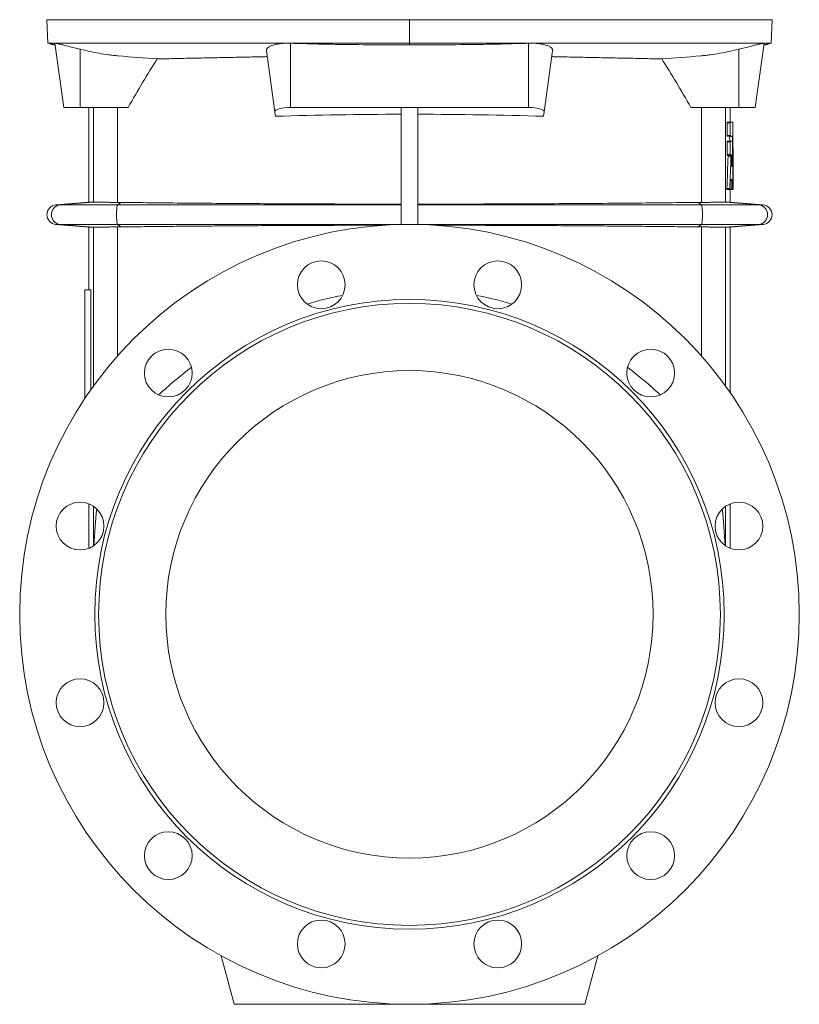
# Model space of a CAD drawing. Header units: millimetres. Extents: x -756 to 598, y -5 to 1781.
# Tile 9 of 10: x 112 to 512, y 710 to 1215. Entities that reach past the tile are written whole.
import ezdxf

# ---------------------------------------------------------------- set-up
doc = ezdxf.new("R2010")
doc.units = ezdxf.units.MM

msp = doc.modelspace()

# ---------------------------------------------------------------- linework, layer by layer
at = {"color": 7, "linetype": 'Continuous', "lineweight": 15}
for p, q in [((126.27, 1202.83), (125.85, 1214.83)), ((311.85, 1214.83), (311.85, 1202.83)), ((497.43, 1202.83), (497.85, 1214.83)), ((127.47, 1202.5), (126.27, 1202.83)), ((129.82, 1202.73), (134.44, 1169.83)), ((311.85, 1202.83), (311.85, 1201.95)), ((489.27, 1169.83), (493.89, 1202.73)), ((496.23, 1202.5), (497.43, 1202.83)), ((242.81, 1167.59), (238.41, 1198.89)), ((380.9, 1167.59), (385.3, 1198.89)), ((134.44, 1169.83), (142.8, 1169.83)), ((142.8, 1169.83), (167.5, 1169.83)), ((147.35, 1169.83), (147.35, 1121.29)), ((243.13, 1165.28), (242.81, 1167.59)), ((372.85, 1169.83), (250.85, 1169.83)), ((307.6, 1169.82), (316.1, 1169.82)), ((307.6, 1169.82), (307.6, 1109.83)), ((316.1, 1169.82), (316.1, 1109.83)), ((380.58, 1165.28), (380.9, 1167.59)), ((480.9, 1169.83), (456.2, 1169.83)), ((476.35, 1162.33), (476.35, 1169.83)), ((489.27, 1169.83), (480.9, 1169.83)), ((474.88, 1155.49), (474.88, 1161.97)), ((476.38, 1161.97), (474.88, 1161.97)), ((476.41, 1162.33), (474.91, 1162.33)), ((476.38, 1155.49), (476.38, 1161.97)), ((476.41, 1162.33), (477.73, 1162.33)), ((476.38, 1155.49), (474.88, 1155.49)), ((474.88, 1145.63), (474.88, 1152.11)), ((476.38, 1152.11), (474.88, 1152.11)), ((476.41, 1155.13), (474.91, 1155.13)), ((476.41, 1152.47), (474.91, 1152.47)), ((476.13, 1152.47), (476.1, 1154.9)), ((477.6, 1154.9), (476.1, 1154.9)), ((476.38, 1145.63), (476.38, 1152.11)), ((476.41, 1155.13), (477.59, 1155.13)), ((476.41, 1152.47), (477.52, 1152.47)), ((476.38, 1145.63), (474.88, 1145.63)), ((476.41, 1145.27), (474.91, 1145.27)), ((476.76, 1144.77), (475.27, 1144.77)), ((476.41, 1145.27), (476.74, 1145.27)), ((477.42, 1139.96), (477.14, 1139.96)), ((477.16, 1139.47), (477.4, 1139.47)), ((477.85, 1127.77), (477.85, 1139.18)), ((477.55, 1132.58), (476.95, 1132.58)), ((476.97, 1132.81), (477.53, 1132.81)), ((476.21, 1128.26), (474.72, 1128.26)), ((476.24, 1127.77), (474.75, 1127.77)), ((476.17, 1127.77), (476.13, 1127.77)), ((476.24, 1127.77), (476.8, 1127.77)), ((476.35, 1121.29), (476.35, 1127.77)), ((477.62, 1127.99), (476.82, 1127.99)), ((477.63, 1127.77), (476.86, 1127.77)), ((477.63, 1127.77), (477.8, 1127.77)), ((477.84, 1127.77), (477.85, 1127.77)), ((147.35, 1121.29), (130.42, 1119.81)), ((147.35, 1121.29), (149.5, 1121.29)), ((476.35, 1121.29), (474.2, 1121.29)), ((493.29, 1119.81), (476.35, 1121.29)), ((130.42, 1109.85), (147.35, 1108.36)), ((147.35, 1108.36), (147.35, 1076.29)), ((149.5, 1108.36), (147.35, 1108.36)), ((307.6, 1109.83), (311.85, 1109.83)), ((307.6, 1109.83), (307.6, 1109.78)), ((316.1, 1109.83), (311.85, 1109.83)), ((316.1, 1109.83), (316.1, 1109.78)), ((474.2, 1108.36), (476.35, 1108.36)), ((476.35, 1108.36), (493.29, 1109.85)), ((476.35, 1023.58), (476.35, 1108.36)), ((145.35, 1020.63), (145.35, 1076.29)), ((148.33, 1076.29), (145.35, 1076.29)), ((148.33, 1024.98), (148.33, 1076.29)), ((147.35, 966.5), (147.35, 943.74)), ((476.35, 943.74), (476.35, 966.5)), ((221.85, 709.83), (215.18, 734.75)), ((401.85, 709.83), (408.53, 734.75)), ((311.85, 709.83), (221.85, 709.83)), ((311.85, 709.83), (401.85, 709.83))]:
    msp.add_line(p, q, dxfattribs=at)
at = {"color": 8, "linetype": 'Continuous', "lineweight": 0}
for p, q in [((250.85, 1169.83), (250.85, 1202.74)), ((372.85, 1169.83), (372.85, 1202.74)), ((142.8, 1169.83), (142.8, 1199.71)), ((480.9, 1169.83), (480.9, 1199.71)), ((149.71, 1121.28), (149.71, 1169.83)), ((161.99, 1121.13), (161.99, 1169.83)), ((461.72, 1121.13), (461.72, 1169.83)), ((474, 1121.28), (474, 1169.83)), ((132.66, 1119.81), (149.5, 1121.29)), ((162.08, 1119.81), (163.8, 1121.12)), ((461.63, 1119.81), (459.91, 1121.12)), ((491.05, 1119.81), (474.2, 1121.29)), ((130.42, 1119.81), (132.66, 1119.81)), ((132.66, 1119.81), (162.08, 1119.81)), ((162.08, 1119.81), (307.6, 1119.81)), ((461.63, 1119.81), (316.1, 1119.81)), ((491.05, 1119.81), (461.63, 1119.81)), ((493.29, 1119.81), (491.05, 1119.81)), ((130.42, 1109.85), (132.66, 1109.85)), ((132.66, 1109.85), (162.08, 1109.85)), ((149.5, 1108.36), (132.66, 1109.85)), ((149.71, 1026.91), (149.71, 1108.37)), ((161.99, 1042.27), (161.99, 1108.52)), ((162.08, 1109.85), (307.6, 1109.85)), ((163.8, 1108.54), (162.08, 1109.85)), ((461.63, 1109.85), (316.1, 1109.85)), ((459.91, 1108.54), (461.63, 1109.85)), ((491.05, 1109.85), (461.63, 1109.85)), ((461.72, 1042.27), (461.72, 1108.52)), ((474, 1026.91), (474, 1108.37)), ((474.2, 1108.36), (491.05, 1109.85)), ((493.29, 1109.85), (491.05, 1109.85)), ((149.71, 944.99), (149.71, 965.25)), ((474, 944.99), (474, 965.25))]:
    msp.add_line(p, q, dxfattribs=at)
at = {"color": 8, "linetype": 'Continuous', "lineweight": 0, "flags": 128}
for points in [[(162.08, 1109.85), (162.01, 1109.93), (161.95, 1110.09), (161.88, 1110.31), (161.82, 1110.6), (161.77, 1110.94), (161.72, 1111.34), (161.67, 1111.79), (161.64, 1112.28), (161.6, 1112.81), (161.58, 1113.37), (161.57, 1113.94), (161.56, 1114.53), (161.56, 1115.12), (161.57, 1115.71), (161.58, 1116.29), (161.6, 1116.84), (161.64, 1117.37), (161.67, 1117.86), (161.72, 1118.31), (161.77, 1118.71), (161.82, 1119.06), (161.88, 1119.34), (161.95, 1119.57), (162.01, 1119.72), (162.08, 1119.81)], [(461.63, 1109.85), (461.7, 1109.93), (461.76, 1110.09), (461.82, 1110.31), (461.88, 1110.6), (461.94, 1110.94), (461.99, 1111.34), (462.03, 1111.79), (462.07, 1112.28), (462.1, 1112.81), (462.13, 1113.37), (462.14, 1113.94), (462.15, 1114.53), (462.15, 1115.12), (462.14, 1115.71), (462.13, 1116.29), (462.1, 1116.84), (462.07, 1117.37), (462.03, 1117.86), (461.99, 1118.31), (461.94, 1118.71), (461.88, 1119.06), (461.82, 1119.34), (461.76, 1119.57), (461.7, 1119.72), (461.63, 1119.81)]]:
    msp.add_lwpolyline(points, dxfattribs=at)
at = {"color": 7, "linetype": 'Continuous', "lineweight": 15}
for centre, radius in [((311.85, 909.83), 200), ((266.56, 1078.86), 12.25), ((357.15, 1078.86), 12.25), ((311.85, 909.83), 161.5), ((311.85, 909.83), 159.5), ((188.11, 1033.57), 12.25), ((435.6, 1033.57), 12.25), ((311.85, 909.83), 125), ((142.82, 955.12), 12.25), ((480.89, 955.12), 12.25), ((142.82, 864.53), 12.25), ((480.89, 864.53), 12.25), ((188.11, 786.08), 12.25), ((435.6, 786.08), 12.25), ((266.56, 740.79), 12.25), ((357.15, 740.79), 12.25)]:
    msp.add_circle(centre, radius, dxfattribs=at)
for centre, start, end in [((130.85, 1114.83), 95, 265), ((492.85, 1114.83), 275, 85)]:
    msp.add_arc(centre, 5, start, end, dxfattribs=at)
at = {"color": 8, "linetype": 'Continuous', "lineweight": 0}
for centre, start, end in [((133.11, 1114.83), 95.2396, 264.7604), ((490.6, 1114.83), 275.2396, 84.7604)]:
    msp.add_arc(centre, 5, start, end, dxfattribs=at)
at = {"color": 7, "linetype": 'Continuous', "lineweight": 15}
for centre, major_axis, ratio, start_param, end_param in [((311.85, -2970.34), (0, 4265.66), 0.140541, 0.217634, 0.243172), ((311.85, -2970.34), (0, 4265.66), 0.140541, 6.040013, 6.065552), ((250.85, 1167.67), (8.05, 0), 0.268139, 1.570796, 3.179259), ((372.85, 1167.67), (8.05, 0), 0.268139, 6.245519, 7.853982), ((311.85, 1005.7), (599.5, 0), 0.267949, 1.577886, 1.685683), ((311.85, 1005.7), (599.5, 0), 0.267949, 1.455909, 1.563707), ((311.85, -1629.07), (-11.27, 2704.6), 0.22162, 0.038469, 0.068858), ((311.85, -1629.07), (11.27, 2704.6), 0.22162, 6.214328, 6.244716), ((311.85, -1629.07), (-11.27, 2704.6), 0.22162, 0.168918, 0.197637), ((311.85, -1629.07), (11.27, 2704.6), 0.22162, 6.085548, 6.114267), ((166.12, 928.93), (-0.31, 74.44), 0.22162, 1.081609, 1.350074), ((457.59, 928.93), (0.31, 74.44), 0.22162, 4.933111, 5.201576)]:
    msp.add_ellipse(centre, major_axis=major_axis, ratio=ratio, start_param=start_param, end_param=end_param, dxfattribs=at)
for points, knots in [([(130.79, 1214.83), (130.11, 1214.83), (129.5, 1214.83), (126.89, 1214.83), (125.85, 1214.83), (125.85, 1214.83)], [0.7420073, 0.7420073, 0.7420073, 0.7420073, 0.7952181, 0.7952181, 1, 1, 1, 1]), ([(139.69, 1214.83), (138.43, 1214.83), (137.25, 1214.83), (135.95, 1214.83), (135.7, 1214.83), (135.46, 1214.83)], [0.68461516, 0.68461516, 0.68461516, 0.68461516, 0.7000316, 0.7000316, 0.70373851, 0.70373851, 0.70373851, 0.70373851]), ([(311.85, 1214.83), (340.93, 1214.83), (370, 1214.83), (427.58, 1214.83), (456.08, 1214.83), (484.02, 1214.83)], [0, 0, 0, 0, 0.5, 0.5, 1, 1, 1, 1]), ([(492.92, 1214.83), (493.6, 1214.83), (494.21, 1214.83), (496.82, 1214.83), (497.85, 1214.83), (497.85, 1214.83)], [0.7420075, 0.7420075, 0.7420075, 0.7420075, 0.7952181, 0.7952181, 1, 1, 1, 1]), ([(311.85, 1202.83), (307.91, 1202.83), (300.02, 1202.83), (288.19, 1202.83), (276.38, 1202.83), (264.59, 1202.83), (252.81, 1202.83), (241.28, 1202.83), (230.01, 1202.83), (218.98, 1202.83), (207.98, 1202.83), (197.01, 1202.83), (186.27, 1202.83), (175.76, 1202.83), (165.48, 1202.83), (157.8, 1202.83), (152.69, 1202.83), (150.13, 1202.83), (147.58, 1202.83), (145.04, 1202.83), (142.5, 1202.83), (140.28, 1202.83), (138.51, 1202.83), (137.16, 1202.83), (135.92, 1202.83), (134.81, 1202.83), (133.83, 1202.83), (132.99, 1202.83), (132.31, 1202.83), (131.8, 1202.83), (131.5, 1202.83), (130.97, 1202.83), (130.24, 1202.83), (129.46, 1202.83), (128.8, 1202.83), (128.2, 1202.83), (127.68, 1202.83), (127.16, 1202.83), (126.7, 1202.83), (126.36, 1202.83), (126.3, 1202.83), (126.27, 1202.83)], [0, 0, 0, 0, 0.046874, 0.09372, 0.140542, 0.187346, 0.234135, 0.280912, 0.32501, 0.369106, 0.413202, 0.457302, 0.50141, 0.543189, 0.58498, 0.626787, 0.637241, 0.647697, 0.658154, 0.668612, 0.679072, 0.68952, 0.695693, 0.701787, 0.707826, 0.713833, 0.719827, 0.725826, 0.731851, 0.737927, 0.74408, 0.750269, 0.773467, 0.796767, 0.820094, 0.843416, 0.866735, 0.890053, 0.926694, 0.963341, 1, 1, 1, 1]), ([(127.47, 1202.5), (127.61, 1202.47), (127.85, 1202.4), (128.27, 1202.3), (128.68, 1202.18), (129.1, 1202.07), (129.53, 1201.96), (129.8, 1201.89), (129.94, 1201.85), (129.94, 1201.85)], [0, 0, 0, 0, 0.229366, 0.434217, 0.614873, 0.771753, 0.905453, 0.999806, 1, 1, 1, 1]), ([(142.8, 1199.71), (142.32, 1199.82), (141.35, 1200.06), (139.9, 1200.4), (138.49, 1200.74), (137.13, 1201.08), (135.84, 1201.41), (134.63, 1201.72), (133.53, 1202), (132.54, 1202.24), (131.7, 1202.44), (131.01, 1202.59), (130.48, 1202.7), (130.09, 1202.76), (129.88, 1202.77), (129.79, 1202.76), (129.82, 1202.74), (129.82, 1202.73)], [0, 0, 0, 0, 0.07299, 0.146216, 0.21921, 0.292201, 0.365419, 0.438388, 0.510877, 0.583614, 0.656084, 0.7249, 0.793949, 0.862756, 0.929008, 0.995477, 1, 1, 1, 1]), ([(250.85, 1202.74), (250.41, 1202.75), (249.52, 1202.77), (248.2, 1202.75), (246.91, 1202.68), (245.67, 1202.56), (244.5, 1202.4), (243.39, 1202.2), (242.37, 1201.95), (241.45, 1201.67), (240.62, 1201.35), (239.91, 1201), (239.32, 1200.62), (238.87, 1200.21), (238.56, 1199.78), (238.39, 1199.34), (238.4, 1199.04), (238.41, 1198.89)], [0, 0, 0, 0, 0.064665, 0.129537, 0.194203, 0.258832, 0.323667, 0.388306, 0.453824, 0.519541, 0.585074, 0.65347, 0.722068, 0.790478, 0.860251, 0.930221, 1, 1, 1, 1]), ([(311.85, 1201.95), (305.53, 1201.94), (292.87, 1201.93), (276.37, 1202.12), (262.37, 1202.4), (254.69, 1202.63), (250.85, 1202.74)], [0, 0, 0, 0, 0.31121, 0.622451, 0.811219, 1, 1, 1, 1]), ([(311.85, 1202.83), (315.8, 1202.83), (323.69, 1202.83), (335.51, 1202.83), (347.33, 1202.83), (359.12, 1202.83), (370.9, 1202.83), (382.42, 1202.83), (393.7, 1202.83), (404.73, 1202.83), (415.73, 1202.83), (426.7, 1202.83), (437.44, 1202.83), (447.95, 1202.83), (458.23, 1202.83), (465.91, 1202.83), (471.02, 1202.83), (473.57, 1202.83), (476.12, 1202.83), (478.67, 1202.83), (481.21, 1202.83), (483.42, 1202.83), (485.2, 1202.83), (486.55, 1202.83), (487.79, 1202.83), (488.9, 1202.83), (489.88, 1202.83), (490.72, 1202.83), (491.39, 1202.83), (491.91, 1202.83), (492.21, 1202.83), (492.74, 1202.83), (493.47, 1202.83), (494.24, 1202.83), (494.91, 1202.83), (495.51, 1202.83), (496.02, 1202.83), (496.54, 1202.83), (497, 1202.83), (497.34, 1202.83), (497.4, 1202.83), (497.43, 1202.83)], [0, 0, 0, 0, 0.046874, 0.09372, 0.140542, 0.187346, 0.234135, 0.280912, 0.32501, 0.369106, 0.413202, 0.457302, 0.50141, 0.543189, 0.58498, 0.626787, 0.637241, 0.647697, 0.658154, 0.668612, 0.679072, 0.68952, 0.695693, 0.701787, 0.707826, 0.713833, 0.719827, 0.725826, 0.731851, 0.737927, 0.74408, 0.750269, 0.773467, 0.796767, 0.820094, 0.843416, 0.866735, 0.890053, 0.926694, 0.963341, 1, 1, 1, 1]), ([(311.85, 1201.95), (318.18, 1201.94), (330.84, 1201.93), (347.34, 1202.12), (361.34, 1202.4), (369.02, 1202.63), (372.85, 1202.74)], [0, 0, 0, 0, 0.31121, 0.622451, 0.811219, 1, 1, 1, 1]), ([(372.85, 1202.74), (373.3, 1202.75), (374.19, 1202.77), (375.51, 1202.75), (376.8, 1202.68), (378.04, 1202.56), (379.21, 1202.4), (380.32, 1202.2), (381.34, 1201.95), (382.26, 1201.67), (383.09, 1201.35), (383.8, 1201), (384.39, 1200.62), (384.84, 1200.21), (385.15, 1199.78), (385.32, 1199.34), (385.31, 1199.04), (385.3, 1198.89)], [0, 0, 0, 0, 0.064665, 0.129537, 0.194203, 0.258832, 0.323667, 0.388306, 0.453824, 0.519541, 0.585074, 0.65347, 0.722068, 0.790478, 0.860251, 0.930221, 1, 1, 1, 1]), ([(480.9, 1199.71), (481.39, 1199.82), (482.36, 1200.06), (483.8, 1200.4), (485.22, 1200.74), (486.58, 1201.08), (487.87, 1201.41), (489.08, 1201.72), (490.18, 1202), (491.17, 1202.24), (492.01, 1202.44), (492.69, 1202.59), (493.23, 1202.7), (493.62, 1202.76), (493.83, 1202.77), (493.91, 1202.76), (493.89, 1202.74), (493.89, 1202.73)], [0, 0, 0, 0, 0.07299, 0.146216, 0.21921, 0.292201, 0.365419, 0.438388, 0.510877, 0.583614, 0.656084, 0.7249, 0.793949, 0.862756, 0.929008, 0.995477, 1, 1, 1, 1]), ([(493.77, 1201.85), (493.77, 1201.85), (493.91, 1201.89), (494.18, 1201.96), (494.6, 1202.07), (495.02, 1202.18), (495.44, 1202.3), (495.86, 1202.4), (496.1, 1202.47), (496.23, 1202.5)], [0, 0, 0, 0, 0.000194, 0.094547, 0.228247, 0.385127, 0.565783, 0.770634, 1, 1, 1, 1]), ([(182.41, 1194.7), (175.76, 1195.17), (169.11, 1195.7), (161.63, 1196.37), (160.8, 1196.44), (159.15, 1196.62), (158.32, 1196.72), (155.85, 1197.06), (154.21, 1197.32), (150.93, 1197.91), (149.3, 1198.23), (146.05, 1198.93), (144.42, 1199.31), (142.8, 1199.71)], [0, 0, 0, 0, 0.5, 0.5, 0.5625, 0.5625, 0.625, 0.625, 0.75, 0.75, 0.875, 0.875, 1, 1, 1, 1]), ([(441.3, 1194.7), (447.95, 1195.17), (454.6, 1195.7), (462.08, 1196.37), (462.91, 1196.44), (464.56, 1196.62), (465.39, 1196.72), (467.86, 1197.06), (469.5, 1197.32), (472.78, 1197.91), (474.41, 1198.23), (477.66, 1198.93), (479.28, 1199.31), (480.9, 1199.71)], [0, 0, 0, 0, 0.5, 0.5, 0.5625, 0.5625, 0.625, 0.625, 0.75, 0.75, 0.875, 0.875, 1, 1, 1, 1]), ([(182.41, 1194.7), (185.22, 1194.76), (190.83, 1194.88), (199.57, 1195.06), (208.62, 1195.25), (217.99, 1195.45), (227.38, 1195.64), (234.33, 1195.79), (238.15, 1195.86), (238.83, 1195.88)], [0, 0, 0, 0, 0.150438, 0.300908, 0.466672, 0.632437, 0.798368, 0.964299, 1, 1, 1, 1]), ([(441.3, 1194.7), (438.49, 1194.76), (432.88, 1194.88), (424.14, 1195.06), (415.09, 1195.25), (405.72, 1195.45), (396.33, 1195.64), (389.37, 1195.79), (385.55, 1195.86), (384.88, 1195.88)], [0, 0, 0, 0, 0.150438, 0.300908, 0.466672, 0.632437, 0.798368, 0.964299, 1, 1, 1, 1]), ([(474.91, 1162.33), (474.91, 1162.33), (474.91, 1162.32), (474.9, 1162.32), (474.9, 1162.29), (474.89, 1162.23), (474.88, 1162.13), (474.88, 1162.04), (474.88, 1161.99), (474.88, 1161.97)], [0, 0, 0, 0, 0.086148, 0.169276, 0.250715, 0.500097, 0.749478, 0.872371, 1, 1, 1, 1]), ([(476.38, 1161.97), (476.38, 1162.02), (476.38, 1162.06), (476.38, 1162.13), (476.38, 1162.15), (476.38, 1162.19), (476.38, 1162.2), (476.39, 1162.24), (476.39, 1162.25), (476.39, 1162.28), (476.39, 1162.29), (476.4, 1162.32), (476.4, 1162.33), (476.41, 1162.33)], [0, 0, 0, 0, 0.25, 0.25, 0.375, 0.375, 0.5, 0.5, 0.625, 0.625, 0.75, 0.75, 1, 1, 1, 1]), ([(477.73, 1162.33), (477.73, 1162.33), (477.74, 1162.31), (477.74, 1162.23), (477.74, 1162.17), (477.74, 1162.1)], [0, 0, 0, 0, 0.5, 0.5, 1, 1, 1, 1]), ([(474.88, 1155.49), (474.88, 1155.47), (474.88, 1155.44), (474.88, 1155.39), (474.88, 1155.32), (474.89, 1155.23), (474.9, 1155.16), (474.91, 1155.13), (474.91, 1155.13), (474.91, 1155.13)], [0, 0, 0, 0, 0.086151, 0.16928, 0.250722, 0.50011, 0.749499, 0.871646, 1, 1, 1, 1]), ([(474.91, 1152.47), (474.91, 1152.47), (474.91, 1152.47), (474.9, 1152.46), (474.9, 1152.43), (474.89, 1152.37), (474.88, 1152.27), (474.88, 1152.18), (474.88, 1152.13), (474.88, 1152.11)], [0, 0, 0, 0, 0.086148, 0.169276, 0.250715, 0.500097, 0.749478, 0.872371, 1, 1, 1, 1]), ([(476.09, 1155.13), (476.09, 1155.13), (476.09, 1155.12), (476.09, 1155.11), (476.09, 1155.09), (476.1, 1155.06), (476.1, 1155), (476.1, 1154.94), (476.1, 1154.9)], [0, 0, 0, 0, 0.128507, 0.253018, 0.376171, 0.500693, 0.746943, 1, 1, 1, 1]), ([(476.41, 1155.13), (476.4, 1155.13), (476.4, 1155.14), (476.39, 1155.16), (476.39, 1155.17), (476.39, 1155.2), (476.39, 1155.22), (476.38, 1155.25), (476.38, 1155.27), (476.38, 1155.31), (476.38, 1155.33), (476.38, 1155.39), (476.38, 1155.44), (476.38, 1155.49)], [0, 0, 0, 0, 0.25, 0.25, 0.375, 0.375, 0.5, 0.5, 0.625, 0.625, 0.75, 0.75, 1, 1, 1, 1]), ([(476.38, 1152.11), (476.38, 1152.16), (476.38, 1152.2), (476.38, 1152.27), (476.38, 1152.29), (476.38, 1152.33), (476.38, 1152.35), (476.39, 1152.38), (476.39, 1152.4), (476.39, 1152.42), (476.39, 1152.43), (476.4, 1152.46), (476.4, 1152.47), (476.41, 1152.47)], [0, 0, 0, 0, 0.25, 0.25, 0.375, 0.375, 0.5, 0.5, 0.625, 0.625, 0.75, 0.75, 1, 1, 1, 1]), ([(477.52, 1152.47), (477.52, 1152.47), (477.53, 1152.45), (477.53, 1152.37), (477.53, 1152.32), (477.53, 1152.25)], [0, 0, 0, 0, 0.5, 0.5, 1, 1, 1, 1]), ([(477.6, 1154.9), (477.6, 1154.97), (477.6, 1155.03), (477.59, 1155.11), (477.59, 1155.13), (477.59, 1155.13)], [0, 0, 0, 0, 0.5, 0.5, 1, 1, 1, 1]), ([(474.88, 1145.63), (474.88, 1145.61), (474.88, 1145.58), (474.88, 1145.54), (474.88, 1145.46), (474.89, 1145.37), (474.9, 1145.3), (474.91, 1145.27), (474.91, 1145.27), (474.91, 1145.27)], [0, 0, 0, 0, 0.086151, 0.16928, 0.250722, 0.50011, 0.749499, 0.871646, 1, 1, 1, 1]), ([(475.24, 1145.27), (475.24, 1145.27), (475.25, 1145.27), (475.25, 1145.25), (475.26, 1145.23), (475.26, 1145.18), (475.26, 1145.11), (475.27, 1145.03), (475.27, 1144.95), (475.27, 1144.86), (475.27, 1144.8), (475.27, 1144.77)], [0, 0, 0, 0, 0.084583, 0.167262, 0.250259, 0.375214, 0.50023, 0.62518, 0.750204, 0.872194, 1, 1, 1, 1]), ([(476.41, 1145.27), (476.4, 1145.27), (476.4, 1145.28), (476.39, 1145.31), (476.39, 1145.32), (476.39, 1145.34), (476.39, 1145.36), (476.38, 1145.39), (476.38, 1145.41), (476.38, 1145.45), (476.38, 1145.47), (476.38, 1145.54), (476.38, 1145.58), (476.38, 1145.63)], [0, 0, 0, 0, 0.25, 0.25, 0.375, 0.375, 0.5, 0.5, 0.625, 0.625, 0.75, 0.75, 1, 1, 1, 1]), ([(476.76, 1144.77), (476.76, 1144.83), (476.76, 1144.89), (476.76, 1144.97), (476.76, 1145), (476.76, 1145.06), (476.76, 1145.09), (476.76, 1145.16), (476.75, 1145.2), (476.75, 1145.26), (476.74, 1145.27), (476.74, 1145.27)], [0, 0, 0, 0, 0.25, 0.25, 0.375, 0.375, 0.5, 0.5, 0.75, 0.75, 1, 1, 1, 1]), ([(477.31, 1145.53), (477.31, 1145.55), (477.3, 1145.58), (477.3, 1145.64), (477.3, 1145.7), (477.29, 1145.75), (477.29, 1145.76), (477.28, 1145.75), (477.28, 1145.7), (477.27, 1145.64), (477.27, 1145.58), (477.27, 1145.55), (477.27, 1145.53)], [0, 0, 0, 0, 0.064879, 0.126369, 0.249841, 0.374868, 0.499956, 0.625057, 0.750071, 0.873884, 0.933349, 1, 1, 1, 1]), ([(477.14, 1139.96), (477.14, 1139.95), (477.14, 1139.92), (477.14, 1139.86), (477.14, 1139.79), (477.14, 1139.7), (477.14, 1139.62), (477.15, 1139.56), (477.15, 1139.51), (477.16, 1139.47), (477.16, 1139.47), (477.16, 1139.47)], [0, 0, 0, 0, 0.065188, 0.127017, 0.249801, 0.374614, 0.499526, 0.624521, 0.74963, 0.873577, 1, 1, 1, 1]), ([(477.4, 1139.47), (477.4, 1139.47), (477.41, 1139.47), (477.41, 1139.48), (477.41, 1139.51), (477.41, 1139.56), (477.42, 1139.62), (477.42, 1139.7), (477.42, 1139.79), (477.42, 1139.88), (477.42, 1139.94), (477.42, 1139.96)], [0, 0, 0, 0, 0.084761, 0.167598, 0.250724, 0.375796, 0.50082, 0.625679, 0.75054, 0.872351, 1, 1, 1, 1]), ([(477.85, 1139.4), (477.85, 1139.33), (477.85, 1139.28), (477.85, 1139.2), (477.85, 1139.18), (477.85, 1139.18), (477.85, 1139.19), (477.85, 1139.21), (477.85, 1139.22), (477.85, 1139.28), (477.85, 1139.33), (477.85, 1139.4)], [0, 0, 0, 0, 0.25, 0.25, 0.5, 0.5, 0.625, 0.625, 0.75, 0.75, 1, 1, 1, 1]), ([(476.97, 1132.81), (476.97, 1132.81), (476.96, 1132.79), (476.96, 1132.71), (476.95, 1132.65), (476.95, 1132.58)], [0, 0, 0, 0, 0.5, 0.5, 1, 1, 1, 1]), ([(477.55, 1132.58), (477.55, 1132.65), (477.54, 1132.71), (477.54, 1132.79), (477.54, 1132.81), (477.53, 1132.81)], [0, 0, 0, 0, 0.5, 0.5, 1, 1, 1, 1]), ([(474.72, 1128.26), (474.72, 1128.25), (474.72, 1128.22), (474.71, 1128.16), (474.71, 1128.09), (474.72, 1128), (474.72, 1127.93), (474.72, 1127.86), (474.73, 1127.81), (474.74, 1127.77), (474.74, 1127.77), (474.75, 1127.77)], [0, 0, 0, 0, 0.065261, 0.127171, 0.250136, 0.375112, 0.500116, 0.625104, 0.750096, 0.873838, 1, 1, 1, 1]), ([(476.24, 1127.77), (476.23, 1127.77), (476.23, 1127.78), (476.22, 1127.82), (476.22, 1127.84), (476.22, 1127.88), (476.21, 1127.9), (476.21, 1127.95), (476.21, 1127.98), (476.21, 1128.03), (476.21, 1128.06), (476.21, 1128.15), (476.21, 1128.21), (476.21, 1128.26)], [0, 0, 0, 0, 0.25, 0.25, 0.375, 0.375, 0.5, 0.5, 0.625, 0.625, 0.75, 0.75, 1, 1, 1, 1]), ([(476.82, 1127.99), (476.82, 1127.92), (476.82, 1127.87), (476.81, 1127.79), (476.8, 1127.77), (476.8, 1127.77)], [0, 0, 0, 0, 0.5, 0.5, 1, 1, 1, 1]), ([(477.63, 1127.77), (477.62, 1127.77), (477.62, 1127.79), (477.62, 1127.87), (477.62, 1127.92), (477.62, 1127.99)], [0, 0, 0, 0, 0.5, 0.5, 1, 1, 1, 1]), ([(477.8, 1128.26), (477.81, 1128.21), (477.81, 1128.15), (477.81, 1128.06), (477.81, 1128.03), (477.8, 1127.98), (477.8, 1127.95), (477.8, 1127.88), (477.8, 1127.84), (477.8, 1127.78), (477.8, 1127.77), (477.8, 1127.77)], [0, 0, 0, 0, 0.25, 0.25, 0.375, 0.375, 0.5, 0.5, 0.75, 0.75, 1, 1, 1, 1]), ([(477.84, 1127.77), (477.84, 1127.77), (477.84, 1127.79), (477.84, 1127.87), (477.84, 1127.92), (477.84, 1127.99)], [0, 0, 0, 0, 0.5, 0.5, 1, 1, 1, 1]), ([(149.71, 1121.28), (149.8, 1121.27), (149.95, 1121.26), (150.37, 1121.25), (150.64, 1121.24), (151.14, 1121.23), (151.33, 1121.22), (151.71, 1121.22), (151.92, 1121.21), (152.58, 1121.2), (153.08, 1121.19), (154.16, 1121.18), (154.76, 1121.18), (156.02, 1121.16), (156.69, 1121.16), (157.75, 1121.15), (158.11, 1121.15), (158.85, 1121.15), (159.23, 1121.14), (160.39, 1121.14), (161.18, 1121.13), (161.99, 1121.13)], [0, 0, 0, 0, 0.125, 0.125, 0.25, 0.25, 0.3125, 0.3125, 0.375, 0.375, 0.5, 0.5, 0.625, 0.625, 0.75, 0.75, 0.8125, 0.8125, 0.875, 0.875, 1, 1, 1, 1]), ([(163.8, 1121.12), (175.59, 1120.98), (187.43, 1120.85), (211.21, 1120.64), (235.08, 1120.46), (259.15, 1120.34), (283.3, 1120.27), (295.43, 1120.24), (307.6, 1120.24)], [0, 0, 0, 0, 0.25, 0.25, 0.5, 0.75, 0.75, 1, 1, 1, 1]), ([(459.91, 1121.12), (448.12, 1120.98), (436.27, 1120.85), (412.5, 1120.64), (388.62, 1120.46), (364.56, 1120.34), (340.4, 1120.27), (328.28, 1120.24), (316.1, 1120.24)], [0, 0, 0, 0, 0.25, 0.25, 0.5, 0.75, 0.75, 1, 1, 1, 1]), ([(474, 1121.28), (473.91, 1121.27), (473.76, 1121.26), (473.33, 1121.25), (473.06, 1121.24), (472.57, 1121.23), (472.38, 1121.22), (471.99, 1121.22), (471.79, 1121.21), (471.12, 1121.2), (470.63, 1121.19), (469.55, 1121.18), (468.95, 1121.18), (467.68, 1121.16), (467.01, 1121.16), (465.96, 1121.15), (465.6, 1121.15), (464.86, 1121.15), (464.47, 1121.14), (463.32, 1121.14), (462.53, 1121.13), (461.72, 1121.13)], [0, 0, 0, 0, 0.125, 0.125, 0.25, 0.25, 0.3125, 0.3125, 0.375, 0.375, 0.5, 0.5, 0.625, 0.625, 0.75, 0.75, 0.8125, 0.8125, 0.875, 0.875, 1, 1, 1, 1]), ([(161.99, 1108.52), (161.18, 1108.52), (160.39, 1108.52), (159.24, 1108.51), (158.87, 1108.51), (158.13, 1108.5), (157.76, 1108.5), (156.7, 1108.49), (156.03, 1108.49), (154.77, 1108.48), (154.18, 1108.47), (153.36, 1108.46), (153.1, 1108.46), (152.6, 1108.45), (152.37, 1108.45), (151.71, 1108.44), (151.32, 1108.43), (150.82, 1108.42), (150.67, 1108.42), (150.39, 1108.41), (150.27, 1108.4), (149.95, 1108.39), (149.8, 1108.38), (149.71, 1108.37)], [0, 0, 0, 0, 0.125, 0.125, 0.1875, 0.1875, 0.25, 0.25, 0.375, 0.375, 0.5, 0.5, 0.5625, 0.5625, 0.625, 0.625, 0.75, 0.75, 0.8125, 0.8125, 0.875, 0.875, 1, 1, 1, 1]), ([(299.15, 1109.41), (297.97, 1109.41), (292.78, 1109.4), (283.6, 1109.38), (271.61, 1109.35), (259.64, 1109.31), (247.69, 1109.25), (235.76, 1109.19), (223.87, 1109.11), (211.9, 1109.02), (199.88, 1108.92), (187.79, 1108.8), (175.76, 1108.68), (167.79, 1108.58), (163.8, 1108.54)], [0, 0, 0, 0, 0.025928, 0.113646, 0.201363, 0.289063, 0.376763, 0.464481, 0.552198, 0.639898, 0.729914, 0.819949, 0.909984, 1, 1, 1, 1]), ([(324.35, 1109.41), (325.6, 1109.41), (330.86, 1109.4), (340.11, 1109.38), (352.1, 1109.35), (364.07, 1109.31), (376.02, 1109.25), (387.95, 1109.19), (399.84, 1109.11), (411.8, 1109.02), (423.83, 1108.92), (435.91, 1108.8), (447.95, 1108.68), (455.92, 1108.58), (459.91, 1108.54)], [0, 0, 0, 0, 0.027409, 0.114994, 0.202578, 0.290144, 0.377711, 0.465295, 0.552879, 0.640446, 0.730325, 0.820223, 0.910121, 1, 1, 1, 1]), ([(461.72, 1108.52), (462.53, 1108.52), (463.32, 1108.52), (464.46, 1108.51), (464.84, 1108.51), (465.58, 1108.5), (465.95, 1108.5), (467.01, 1108.49), (467.68, 1108.49), (468.94, 1108.48), (469.53, 1108.47), (470.35, 1108.46), (470.61, 1108.46), (471.11, 1108.45), (471.34, 1108.45), (472, 1108.44), (472.39, 1108.43), (472.89, 1108.42), (473.04, 1108.42), (473.32, 1108.41), (473.44, 1108.4), (473.76, 1108.39), (473.91, 1108.38), (474, 1108.37)], [0, 0, 0, 0, 0.125, 0.125, 0.1875, 0.1875, 0.25, 0.25, 0.375, 0.375, 0.5, 0.5, 0.5625, 0.5625, 0.625, 0.625, 0.75, 0.75, 0.8125, 0.8125, 0.875, 0.875, 1, 1, 1, 1])]:
    msp.add_open_spline(points, degree=3, knots=knots, dxfattribs=at)
for points in [[(132.38, 1214.83), (131.58, 1214.83), (131.03, 1214.83), (130.79, 1214.83)], [(135.46, 1214.83), (134.22, 1214.83), (133.17, 1214.83), (132.38, 1214.83)], [(311.85, 1214.83), (253.61, 1214.83), (195.65, 1214.83), (139.69, 1214.83)], [(484.02, 1214.83), (485.55, 1214.83), (486.99, 1214.83), (488.25, 1214.83)], [(488.25, 1214.83), (489.48, 1214.83), (490.54, 1214.83), (491.33, 1214.83)], [(491.33, 1214.83), (492.13, 1214.83), (492.68, 1214.83), (492.92, 1214.83)], [(477.74, 1162.1), (477.81, 1154.54), (477.85, 1146.97), (477.85, 1139.4)], [(477.53, 1152.25), (477.66, 1144.25), (477.75, 1136.26), (477.8, 1128.26)], [(477.84, 1127.99), (477.81, 1136.96), (477.73, 1145.93), (477.6, 1154.9)], [(475.27, 1144.77), (475.1, 1139.27), (474.92, 1133.77), (474.72, 1128.26)], [(476.21, 1128.26), (476.41, 1133.77), (476.6, 1139.27), (476.76, 1144.77)], [(477.27, 1145.53), (477.23, 1143.68), (477.19, 1141.82), (477.14, 1139.96)], [(477.42, 1139.96), (477.38, 1141.82), (477.35, 1143.68), (477.31, 1145.53)], [(476.95, 1132.58), (476.91, 1131.05), (476.87, 1129.52), (476.82, 1127.99)], [(477.62, 1127.99), (477.59, 1129.52), (477.57, 1131.05), (477.55, 1132.58)], [(149.5, 1121.29), (149.57, 1121.29), (149.64, 1121.29), (149.71, 1121.28)], [(161.99, 1121.13), (162.59, 1121.13), (163.2, 1121.13), (163.8, 1121.12)], [(461.72, 1121.13), (461.11, 1121.13), (460.51, 1121.13), (459.91, 1121.12)], [(474.2, 1121.29), (474.14, 1121.29), (474.07, 1121.29), (474, 1121.28)], [(149.71, 1108.37), (149.64, 1108.37), (149.57, 1108.36), (149.5, 1108.36)], [(163.8, 1108.54), (163.2, 1108.53), (162.59, 1108.52), (161.99, 1108.52)], [(459.91, 1108.54), (460.51, 1108.53), (461.11, 1108.52), (461.72, 1108.52)], [(474, 1108.37), (474.07, 1108.37), (474.14, 1108.36), (474.2, 1108.36)]]:
    msp.add_open_spline(points, degree=3, dxfattribs=at)

doc.saveas('drawing.dxf')
